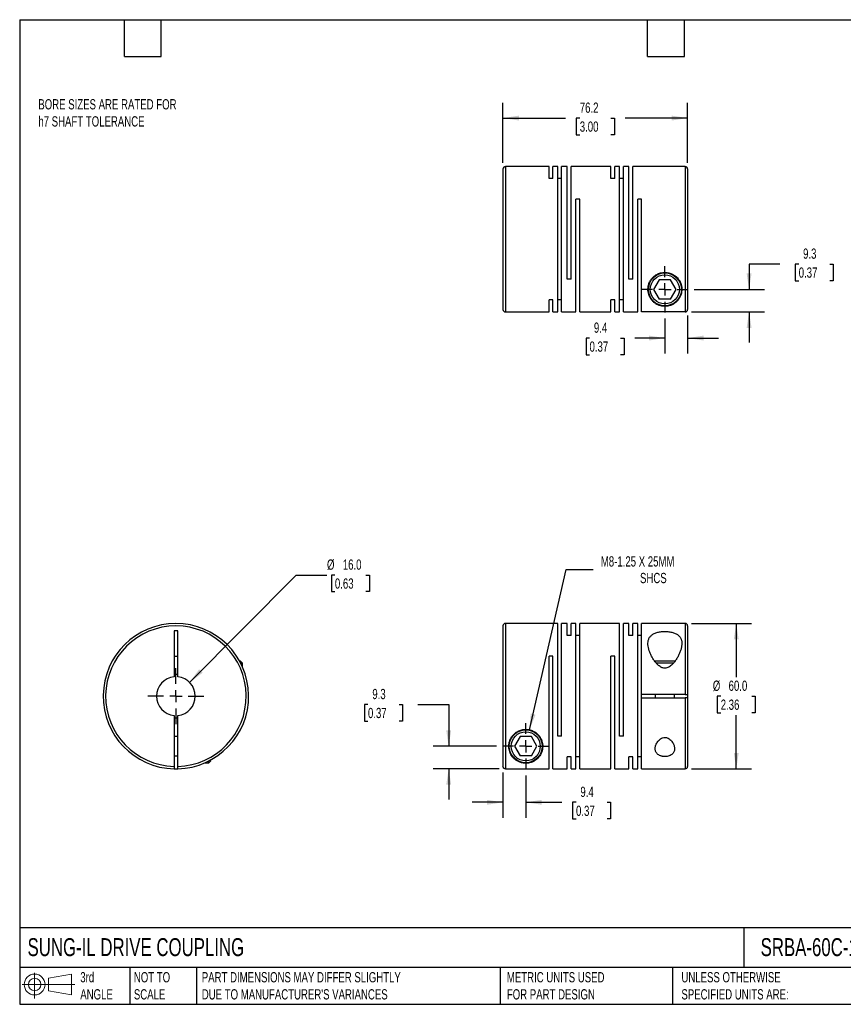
# Model space of a CAD drawing. Header units: millimetres. Extents: x 13 to 546, y 13 to 419.
# Tile 1 of 2: x 13 to 353, y 13 to 419. Entities that reach past the tile are written whole.
import ezdxf

# ---------------------------------------------------------------- set-up
doc = ezdxf.new("R2010")
doc.units = ezdxf.units.MM
doc.header["$LTSCALE"] = 2
doc.linetypes.add('SLD-Center', pattern=[19.05, 15.24, -1.27, 1.27, -1.27])
doc.linetypes.add('SLD-Solid', pattern=[0])
doc.layers.add('CENTER', color=40, linetype='SLD-Center')
doc.layers.add('SLD-DEFPOINTS', color=7, linetype='Continuous')
doc.layers.add('DIMENSIONS', color=140, linetype='SLD-Solid', lineweight=25)
doc.layers.add('TEXT', color=140, linetype='SLD-Solid', lineweight=25)
doc.styles.add('SLDTEXTSTYLE0', font='TXT', dxfattribs={"width": 0.7})
doc.dimstyles.new('SLDDIMSTYLE0', dxfattribs={"dimtxt": 4.316016, "dimasz": 6.604, "dimexe": 0, "dimexo": 0.0625, "dimgap": 1.079004, "dimtad": 0, "dimtih": 1, "dimtoh": 1, "dimdec": 1, "dimrnd": 1e-09, "dimzin": 12, "dimdsep": 46, "dimtxsty": 'SLDTEXTSTYLE0', "dimsah": 1, "dimcen": 0, "dimadec": 0, "dimazin": 3, "dimtfac": 1, "dimtdec": 1, "dimtofl": 0, "dimtmove": 0, "dimatfit": 3, "dimfxl": 0, "dimfrac": 2, "dimtolj": 1, "dimtzin": 12, "dimarcsym": 0})
doc.dimstyles.new('SLDDIMSTYLE1', dxfattribs={"dimtxt": 4.316016, "dimasz": 6.604, "dimexe": 0, "dimexo": 0.0625, "dimgap": 1.079004, "dimtad": 0, "dimtih": 1, "dimtoh": 1, "dimdec": 1, "dimrnd": 1e-09, "dimzin": 4, "dimdsep": 46, "dimtxsty": 'SLDTEXTSTYLE0', "dimsah": 1, "dimcen": 0.09, "dimadec": 0, "dimazin": 1, "dimtfac": 1, "dimtdec": 1, "dimtofl": 0, "dimtmove": 0, "dimatfit": 3, "dimfxl": 0, "dimfrac": 2, "dimtolj": 1, "dimtzin": 12, "dimarcsym": 0})
doc.dimstyles.new('SLDDIMSTYLE2', dxfattribs={"dimtxt": 4.316016, "dimasz": 6.604, "dimexe": 0, "dimexo": 0.0625, "dimgap": 1.079004, "dimtad": 0, "dimtih": 1, "dimtoh": 1, "dimdec": 1, "dimrnd": 1e-09, "dimzin": 12, "dimdsep": 46, "dimtxsty": 'SLDTEXTSTYLE0', "dimsah": 1, "dimcen": 0.09, "dimadec": 0, "dimazin": 3, "dimtfac": 1, "dimtdec": 1, "dimtmove": 0, "dimatfit": 0, "dimfxl": 0, "dimfrac": 2, "dimtolj": 1, "dimtzin": 12, "dimarcsym": 0})
doc.dimstyles.new('SLDDIMSTYLE3', dxfattribs={"dimtxt": 4.316016, "dimasz": 6.604, "dimexe": 0, "dimexo": 0.0625, "dimgap": 1.079004, "dimtad": 0, "dimtih": 1, "dimtoh": 1, "dimdec": 1, "dimrnd": 1e-09, "dimzin": 4, "dimdsep": 46, "dimtxsty": 'SLDTEXTSTYLE0', "dimsah": 1, "dimcen": 0, "dimadec": 0, "dimazin": 1, "dimtfac": 1, "dimtdec": 1, "dimtofl": 0, "dimtmove": 0, "dimatfit": 3, "dimfxl": 0, "dimfrac": 2, "dimtolj": 1, "dimtzin": 12, "dimarcsym": 0})
doc.dimstyles.new('SLDDIMSTYLE4', dxfattribs={"dimtxt": 4.316016, "dimasz": 6.604, "dimexe": 0, "dimexo": 0.0625, "dimgap": 1.079004, "dimtad": 0, "dimtih": 1, "dimtoh": 1, "dimdec": 1, "dimrnd": 1e-09, "dimzin": 12, "dimdsep": 46, "dimtxsty": 'SLDTEXTSTYLE0', "dimsah": 1, "dimcen": 0.09, "dimadec": 0, "dimazin": 3, "dimtfac": 1, "dimtdec": 1, "dimtofl": 0, "dimtmove": 0, "dimatfit": 3, "dimfxl": 0, "dimfrac": 2, "dimtolj": 1, "dimtzin": 12, "dimarcsym": 0})

# ---------------------------------------------------------------- blocks, each defined once
blk = doc.blocks.new('Block11')
at = {"color": 7, "linetype": 'SLD-Solid', "lineweight": 18}
for p, q in [((5.18, 10.62), (5.18, 0)), ((10.96, 8.33), (20.35, 10.06)), ((10.96, 3.19), (10.96, 8.33)), ((20.35, 10.06), (20.35, 1.46)), ((0, 5.76), (21.75, 5.76)), ((10.96, 3.19), (20.35, 1.46))]:
    blk.add_line(p, q, dxfattribs=at)
for radius in [4.3, 2.57]:
    blk.add_circle((5.18, 5.76), radius, dxfattribs=at)
blk = doc.blocks.new('Block12')
at = {"layer": 'SLD-DEFPOINTS'}
blk.add_blockref('Block11', (0, 0), dxfattribs=at)
blk = doc.blocks.new('_D')
at = {"layer": 'DIMENSIONS'}
for p, q in [((223.07, 126.01), (238.19, 192.17)), ((238.19, 192.17), (249.3, 192.17))]:
    blk.add_line(p, q, dxfattribs=at)
blk.add_solid([(223.07, 126.01), (225.53, 132.23), (223.55, 132.68)], dxfattribs=at)
at = {"layer": 'DIMENSIONS', "attachment_point": 1, "style": 'SLDTEXTSTYLE0'}
for s, insert, char_height in [('M8-1.25 X 25MM', (252.48, 197.63), 4.2333), ('SHCS', (268.66, 190.77), 4.233)]:
    blk.add_mtext(s, dxfattribs=dict(at, insert=insert, char_height=char_height))
blk = doc.blocks.new('_D_1')
at = {"layer": 'DIMENSIONS'}
for p, q in [((289.85, 169.89), (314.72, 169.89)), ((308.37, 169.89), (308.37, 147.72)), ((301.95, 139.89), (300.5, 139.89)), ((300.5, 139.89), (300.5, 133.03)), ((314.78, 139.89), (316.23, 139.89)), ((316.23, 139.89), (316.23, 133.03)), ((300.5, 133.03), (301.95, 133.03)), ((308.37, 109.89), (308.37, 132.06)), ((316.23, 133.03), (314.78, 133.03)), ((289.85, 109.89), (314.72, 109.89))]:
    blk.add_line(p, q, dxfattribs=at)
for points in [[(308.37, 169.89), (307.35, 163.29), (309.38, 163.29)], [(308.37, 109.89), (309.38, 116.49), (307.35, 116.49)]]:
    blk.add_solid(points, dxfattribs=at)
at = {"layer": 'DIMENSIONS', "char_height": 4.233, "attachment_point": 1, "style": 'SLDTEXTSTYLE0'}
for s, insert in [('%%c', (298.7, 146.31)), ('60.0', (305.21, 146.31)), ('2.36', (301.95, 138.49))]:
    blk.add_mtext(s, dxfattribs=dict(at, insert=insert))
blk = doc.blocks.new('_D_2')
at = {"layer": 'DIMENSIONS'}
for p, q in [((212.11, 108.36), (212.11, 89.73)), ((221.51, 107.11), (221.51, 89.73)), ((212.11, 96.08), (199.41, 96.08)), ((221.51, 96.08), (236.4, 96.08)), ((242.25, 96.08), (240.8, 96.08)), ((240.8, 96.08), (240.8, 89.22)), ((255.08, 96.08), (256.53, 96.08)), ((256.53, 96.08), (256.53, 89.22)), ((240.8, 89.22), (242.25, 89.22)), ((256.53, 89.22), (255.08, 89.22))]:
    blk.add_line(p, q, dxfattribs=at)
for points in [[(212.11, 96.08), (205.51, 97.1), (205.51, 95.06)], [(221.51, 96.08), (228.11, 95.06), (228.11, 97.1)]]:
    blk.add_solid(points, dxfattribs=at)
at = {"layer": 'DIMENSIONS', "char_height": 4.233, "attachment_point": 1, "style": 'SLDTEXTSTYLE0'}
for s, insert in [('9.4', (244.05, 102.5)), ('0.37', (242.25, 94.68))]:
    blk.add_mtext(s, dxfattribs=dict(at, insert=insert))
blk = doc.blocks.new('_D_3')
at = {"layer": 'DIMENSIONS'}
for p, q in [((156.4, 136.47), (154.95, 136.47)), ((154.95, 136.47), (154.95, 129.61)), ((169.23, 136.47), (170.68, 136.47)), ((170.68, 136.47), (170.68, 129.61)), ((177.01, 136.47), (189.71, 136.47)), ((189.71, 136.47), (189.71, 119.19)), ((154.95, 129.61), (156.4, 129.61)), ((170.68, 129.61), (169.23, 129.61)), ((209.43, 119.19), (183.36, 119.19)), ((210.57, 109.9), (183.36, 109.9)), ((189.71, 109.9), (189.71, 97.2))]:
    blk.add_line(p, q, dxfattribs=at)
for points in [[(189.71, 119.19), (190.73, 125.79), (188.7, 125.79)], [(189.71, 109.9), (188.7, 103.3), (190.73, 103.3)]]:
    blk.add_solid(points, dxfattribs=at)
at = {"layer": 'DIMENSIONS', "char_height": 4.233, "attachment_point": 1, "style": 'SLDTEXTSTYLE0'}
for s, insert in [('9.3', (158.2, 142.89)), ('0.37', (156.4, 135.06))]:
    blk.add_mtext(s, dxfattribs=dict(at, insert=insert))
blk = doc.blocks.new('SW_CENTERMARKSYMBOL_0')
at = {"layer": 'CENTER', "color": 0}
for p, q in [((0, 5.08), (0, 9.54)), ((-5.08, 0), (-9.54, 0)), ((0, 0), (-2.54, 0)), ((0, 0), (0, 2.54)), ((0, 0), (0, -2.54)), ((0, 0), (2.54, 0)), ((5.08, 0), (9.54, 0)), ((0, -5.08), (0, -9.54))]:
    blk.add_line(p, q, dxfattribs=at)
blk = doc.blocks.new('_D_5')
at = {"layer": 'DIMENSIONS'}
for p, q in [((288.31, 296.96), (288.31, 281.34)), ((278.91, 295.71), (278.91, 281.34)), ((247.83, 287.69), (246.38, 287.69)), ((246.38, 287.69), (246.38, 280.83)), ((260.66, 287.69), (262.11, 287.69)), ((262.11, 287.69), (262.11, 280.83)), ((278.91, 287.69), (266.51, 287.69)), ((288.31, 287.69), (301.01, 287.69)), ((246.38, 280.83), (247.83, 280.83)), ((262.11, 280.83), (260.66, 280.83))]:
    blk.add_line(p, q, dxfattribs=at)
for points in [[(278.91, 287.69), (272.31, 288.71), (272.31, 286.67)], [(288.31, 287.69), (294.91, 286.67), (294.91, 288.71)]]:
    blk.add_solid(points, dxfattribs=at)
at = {"layer": 'DIMENSIONS', "char_height": 4.233, "attachment_point": 1, "style": 'SLDTEXTSTYLE0'}
for s, insert in [('9.4', (249.63, 294.11)), ('0.37', (247.83, 286.29))]:
    blk.add_mtext(s, dxfattribs=dict(at, insert=insert))
blk = doc.blocks.new('_D_6')
at = {"layer": 'DIMENSIONS'}
for p, q in [((326.36, 318.24), (313.66, 318.24)), ((313.66, 318.24), (313.66, 307.79)), ((334.14, 318.24), (332.7, 318.24)), ((332.7, 318.24), (332.7, 311.38)), ((346.97, 318.24), (348.42, 318.24)), ((348.42, 318.24), (348.42, 311.38)), ((332.7, 311.38), (334.14, 311.38)), ((348.42, 311.38), (346.97, 311.38)), ((290.99, 307.79), (320.01, 307.79)), ((289.85, 298.5), (320.01, 298.5)), ((313.66, 298.5), (313.66, 285.8))]:
    blk.add_line(p, q, dxfattribs=at)
for points in [[(313.66, 307.79), (314.68, 314.4), (312.65, 314.4)], [(313.66, 298.5), (312.65, 291.9), (314.68, 291.9)]]:
    blk.add_solid(points, dxfattribs=at)
at = {"layer": 'DIMENSIONS', "char_height": 4.233, "attachment_point": 1, "style": 'SLDTEXTSTYLE0'}
for s, insert in [('9.3', (335.94, 324.66)), ('0.37', (334.14, 316.83))]:
    blk.add_mtext(s, dxfattribs=dict(at, insert=insert))
blk = doc.blocks.new('_D_7')
at = {"layer": 'DIMENSIONS'}
for p, q in [((212.11, 360.03), (212.11, 384.84)), ((288.31, 360.03), (288.31, 384.84)), ((212.11, 378.49), (237.95, 378.49)), ((243.8, 378.49), (242.35, 378.49)), ((242.35, 378.49), (242.35, 371.63)), ((256.62, 378.49), (258.07, 378.49)), ((258.07, 378.49), (258.07, 371.63)), ((288.31, 378.49), (262.47, 378.49)), ((242.35, 371.63), (243.8, 371.63)), ((258.07, 371.63), (256.62, 371.63))]:
    blk.add_line(p, q, dxfattribs=at)
for points in [[(212.11, 378.49), (218.71, 377.48), (218.71, 379.51)], [(288.31, 378.49), (281.71, 379.51), (281.71, 377.48)]]:
    blk.add_solid(points, dxfattribs=at)
at = {"layer": 'DIMENSIONS', "char_height": 4.233, "attachment_point": 1, "style": 'SLDTEXTSTYLE0'}
for s, insert in [('76.2', (243.8, 384.91)), ('3.00', (243.8, 377.09))]:
    blk.add_mtext(s, dxfattribs=dict(at, insert=insert))
blk = doc.blocks.new('SW_CENTERMARKSYMBOL_2')
at = {"layer": 'CENTER', "color": 0}
for p, q in [((0, 5.08), (0, 9.54)), ((-5.08, 0), (-9.54, 0)), ((0, 0), (-2.54, 0)), ((0, 0), (0, 2.54)), ((0, 0), (0, -2.54)), ((0, 0), (2.54, 0)), ((5.08, 0), (9.54, 0)), ((0, -5.08), (0, -9.54))]:
    blk.add_line(p, q, dxfattribs=at)
blk = doc.blocks.new('_D_8')
at = {"layer": 'DIMENSIONS'}
for p, q in [((82.8, 145.57), (126.8, 189.89)), ((126.8, 189.89), (139.5, 189.89)), ((142.76, 189.89), (141.31, 189.89)), ((141.31, 189.89), (141.31, 183.03)), ((155.59, 189.89), (157.04, 189.89)), ((157.04, 189.89), (157.04, 183.03)), ((141.31, 183.03), (142.76, 183.03)), ((157.04, 183.03), (155.59, 183.03))]:
    blk.add_line(p, q, dxfattribs=at)
blk.add_solid([(82.8, 145.57), (88.17, 149.54), (86.73, 150.97)], dxfattribs=at)
at = {"layer": 'DIMENSIONS', "char_height": 4.233, "attachment_point": 1, "style": 'SLDTEXTSTYLE0'}
for s, insert in [('%%c', (139.5, 196.31)), ('16.0', (146.02, 196.31)), ('0.63', (142.76, 188.49))]:
    blk.add_mtext(s, dxfattribs=dict(at, insert=insert))
blk = doc.blocks.new('SW_CENTERMARKSYMBOL_3')
at = {"layer": 'CENTER', "color": 0}
for p, q in [((0, 5.08), (0, 11.54)), ((-5.08, 0), (-11.54, 0)), ((0, 0), (-2.54, 0)), ((0, 0), (0, 2.54)), ((0, 0), (0, -2.54)), ((0, 0), (2.54, 0)), ((5.08, 0), (11.54, 0)), ((0, -5.08), (0, -11.54))]:
    blk.add_line(p, q, dxfattribs=at)

msp = doc.modelspace()

# ---------------------------------------------------------------- linework, layer by layer
for p, q in [((231.11, 358.49), (213.11, 358.49)), ((213.11, 358.49), (213.11, 298.49)), ((231.11, 353.55), (231.11, 358.49)), ((234.71, 358.49), (232.71, 358.49)), ((232.71, 353.55), (232.71, 358.49)), ((234.71, 298.49), (234.71, 358.49)), ((238.61, 358.49), (236.31, 358.49)), ((236.31, 298.49), (236.31, 358.49)), ((238.61, 311.99), (238.61, 358.49)), ((256.61, 358.49), (240.21, 358.49)), ((240.21, 311.99), (240.21, 358.49)), ((256.61, 353.55), (256.61, 358.49)), ((260.21, 358.49), (258.21, 358.49)), ((258.21, 353.55), (258.21, 358.49)), ((260.21, 298.49), (260.21, 358.49)), ((264.11, 358.49), (261.81, 358.49)), ((261.81, 298.49), (261.81, 358.49)), ((264.11, 311.99), (264.11, 358.49)), ((287.31, 358.49), (265.71, 358.49)), ((265.71, 311.99), (265.71, 358.49)), ((287.31, 358.49), (287.31, 298.5)), ((212.11, 357.49), (212.11, 299.49)), ((288.31, 357.49), (288.31, 299.5)), ((232.71, 353.55), (231.11, 353.55)), ((236.31, 353.55), (234.71, 353.55)), ((258.21, 353.55), (256.61, 353.55)), ((261.81, 353.55), (260.21, 353.55)), ((243.81, 344.99), (242.21, 344.99)), ((242.21, 298.49), (242.21, 344.99)), ((243.81, 298.49), (243.81, 344.99)), ((269.31, 344.99), (267.71, 344.99)), ((267.71, 298.49), (267.71, 344.99)), ((269.31, 298.5), (269.31, 344.99)), ((240.21, 311.99), (238.61, 311.99)), ((265.71, 311.99), (264.11, 311.99)), ((276.6, 311.79), (274.29, 307.79)), ((281.22, 311.79), (276.6, 311.79)), ((283.53, 307.79), (281.22, 311.79)), ((274.29, 307.79), (276.6, 303.79)), ((281.22, 303.79), (283.53, 307.79)), ((232.71, 303.44), (231.11, 303.44)), ((231.11, 298.49), (231.11, 303.44)), ((232.71, 298.49), (232.71, 303.44)), ((236.31, 303.44), (234.71, 303.44)), ((258.21, 303.44), (256.61, 303.44)), ((256.61, 298.49), (256.61, 303.44)), ((258.21, 298.49), (258.21, 303.44)), ((261.81, 303.44), (260.21, 303.44)), ((281.22, 303.79), (276.6, 303.79)), ((213.11, 298.49), (231.11, 298.49)), ((232.71, 298.49), (234.71, 298.49)), ((236.31, 298.49), (242.21, 298.49)), ((243.81, 298.49), (256.61, 298.49)), ((258.21, 298.49), (260.21, 298.49)), ((261.81, 298.49), (267.71, 298.49)), ((287.31, 298.5), (269.31, 298.5)), ((77.91, 166.89), (76.41, 166.89)), ((76.41, 166.89), (76.41, 147.86)), ((77.91, 147.86), (77.91, 166.89)), ((212.11, 168.89), (212.11, 110.9)), ((234.71, 169.89), (213.11, 169.89)), ((213.11, 169.89), (213.11, 109.9)), ((234.71, 123.39), (234.71, 169.89)), ((238.61, 169.89), (236.31, 169.89)), ((236.31, 123.39), (236.31, 169.89)), ((238.61, 164.95), (238.61, 169.89)), ((242.21, 169.89), (240.21, 169.89)), ((240.21, 164.95), (240.21, 169.89)), ((242.21, 109.89), (242.21, 169.89)), ((260.21, 169.89), (243.81, 169.89)), ((243.81, 109.89), (243.81, 169.89)), ((260.21, 123.39), (260.21, 169.89)), ((264.11, 169.89), (261.81, 169.89)), ((261.81, 123.39), (261.81, 169.89)), ((264.11, 164.95), (264.11, 169.89)), ((267.71, 169.89), (265.71, 169.89)), ((265.71, 164.95), (265.71, 169.89)), ((267.71, 109.89), (267.71, 169.89)), ((287.31, 169.89), (269.31, 169.89)), ((269.31, 140.64), (269.31, 169.89)), ((287.31, 169.89), (287.31, 140.64)), ((288.31, 168.89), (288.31, 140.64)), ((240.21, 164.95), (238.61, 164.95)), ((243.81, 164.95), (242.21, 164.95)), ((265.71, 164.95), (264.11, 164.95)), ((269.31, 164.95), (267.71, 164.95)), ((76.41, 156.39), (77.91, 156.39)), ((232.71, 156.39), (231.11, 156.39)), ((231.11, 109.9), (231.11, 156.39)), ((232.71, 109.89), (232.71, 156.39)), ((258.21, 156.39), (256.61, 156.39)), ((256.61, 109.89), (256.61, 156.39)), ((258.21, 109.89), (258.21, 156.39)), ((103.86, 154.29), (103.48, 154.29)), ((104.66, 153.49), (103.86, 154.29)), ((104.66, 153.49), (103.9, 153.49)), ((104.66, 151.88), (104.66, 153.49)), ((278.91, 154.29), (274.73, 154.29)), ((278.91, 153.49), (275.37, 153.49)), ((283.1, 154.29), (278.91, 154.29)), ((282.46, 153.49), (278.91, 153.49)), ((287.31, 140.64), (269.31, 140.64)), ((269.31, 139.14), (269.31, 140.64)), ((269.31, 109.89), (269.31, 139.14)), ((269.31, 139.14), (287.31, 139.14)), ((274.91, 140.64), (274.91, 139.14)), ((282.91, 139.14), (282.91, 140.64)), ((287.31, 139.14), (287.31, 109.89)), ((288.31, 140.64), (288.31, 139.14)), ((288.31, 139.14), (288.31, 110.89)), ((76.41, 131.93), (76.41, 110.9)), ((77.91, 110.9), (77.91, 131.93)), ((77.91, 123.19), (76.41, 123.19)), ((219.2, 123.19), (216.89, 119.19)), ((223.82, 123.19), (219.2, 123.19)), ((226.13, 119.19), (223.82, 123.19)), ((236.31, 123.39), (234.71, 123.39)), ((261.81, 123.39), (260.21, 123.39)), ((216.89, 119.19), (219.2, 115.19)), ((223.82, 115.19), (226.13, 119.19)), ((76.41, 115.19), (77.91, 115.19)), ((223.82, 115.19), (219.2, 115.19)), ((240.21, 114.84), (238.61, 114.84)), ((238.61, 109.89), (238.61, 114.84)), ((240.21, 109.89), (240.21, 114.84)), ((243.81, 114.84), (242.21, 114.84)), ((265.71, 114.84), (264.11, 114.84)), ((264.11, 109.89), (264.11, 114.84)), ((265.71, 109.89), (265.71, 114.84)), ((269.31, 114.84), (267.71, 114.84)), ((89.15, 112.39), (90.76, 112.39)), ((90.76, 112.39), (91.56, 113.19)), ((90.76, 112.39), (90.76, 113.15)), ((91.56, 113.19), (91.56, 113.57)), ((213.11, 109.9), (231.11, 109.9)), ((232.71, 109.89), (238.61, 109.89)), ((240.21, 109.89), (242.21, 109.89)), ((243.81, 109.89), (256.61, 109.89)), ((258.21, 109.89), (264.11, 109.89)), ((265.71, 109.89), (267.71, 109.89)), ((269.31, 109.89), (287.31, 109.89))]:
    msp.add_line(p, q)
at = {"flags": 128}
msp.add_lwpolyline([(76.41, 109.9), (77.16, 109.89), (77.91, 109.9)], dxfattribs=at)
for centre, radius in [((278.91, 307.79), 6.8), ((278.91, 307.79), 6), ((221.51, 119.19), 6.8), ((221.51, 119.19), 6)]:
    msp.add_circle(centre, radius)
for centre, radius, start, end in [((213.11, 357.49), 1, 90, 180), ((287.31, 357.49), 1, 0, 90), ((213.11, 299.49), 1, 180, 270), ((77.16, 139.89), 30, 271.4325, 268.5675), ((77.16, 139.89), 29, 271.482, 268.518), ((213.11, 168.89), 1, 90, 180), ((287.31, 168.89), 1, 0, 90), ((77.16, 139.89), 8, 95.3794, 264.6206), ((77.16, 139.89), 9, 85.2198, 94.7802), ((77.16, 139.89), 8, 275.3794, 84.6206), ((77.16, 139.89), 9, 265.2198, 274.7802), ((287.31, 110.89), 1, 270, 0)]:
    msp.add_arc(centre, radius, start, end)
for points, knots in [([(278.91, 300.79), (279.2, 300.79), (279.5, 300.81), (280.05, 300.88), (280.31, 300.93), (281.06, 301.11), (281.5, 301.27), (282.29, 301.64), (282.63, 301.85), (283.27, 302.3), (283.56, 302.54), (284.09, 303.07), (284.33, 303.35), (284.77, 303.95), (284.97, 304.26), (285.31, 304.92), (285.45, 305.27), (285.69, 306), (285.78, 306.38), (285.89, 307.17), (285.92, 307.58), (285.89, 308.42), (285.84, 308.85), (285.7, 309.51), (285.64, 309.73), (285.5, 310.17), (285.41, 310.39), (285.22, 310.82), (285.11, 311.04), (284.87, 311.47), (284.73, 311.68), (284.43, 312.1), (284.27, 312.3), (283.92, 312.68), (283.73, 312.87), (283.12, 313.41), (282.67, 313.72), (281.93, 314.11), (281.67, 314.23), (281.14, 314.43), (280.86, 314.52), (280.31, 314.66), (280.02, 314.71), (279.45, 314.78), (278.87, 314.81), (278.3, 314.77), (277.72, 314.7), (277.43, 314.64), (276.61, 314.43), (276.08, 314.22), (275.09, 313.68), (274.64, 313.37), (274.05, 312.84), (273.86, 312.65), (273.51, 312.26), (273.35, 312.05), (272.91, 311.44), (272.67, 311.01), (272.39, 310.35), (272.31, 310.13), (272.17, 309.69), (272.11, 309.47), (271.97, 308.82), (271.92, 308.39), (271.9, 307.54), (271.93, 307.14), (272.11, 305.96), (272.35, 305.24), (272.86, 304.25), (273.06, 303.93), (273.5, 303.34), (273.74, 303.06), (274.27, 302.54), (274.56, 302.29), (275.2, 301.84), (275.55, 301.63), (276.14, 301.36), (276.35, 301.27), (276.79, 301.12), (277.02, 301.05), (277.39, 300.96), (277.52, 300.93), (277.78, 300.88), (277.92, 300.86), (278.33, 300.81), (278.62, 300.79), (278.91, 300.79)], [0, 0, 0, 0, 0.015625, 0.015625, 0.03125, 0.03125, 0.0625, 0.0625, 0.09375, 0.09375, 0.125, 0.125, 0.15625, 0.15625, 0.1875, 0.1875, 0.21875, 0.21875, 0.25, 0.25, 0.28125, 0.28125, 0.3125, 0.3125, 0.328125, 0.328125, 0.34375, 0.34375, 0.359375, 0.359375, 0.375, 0.375, 0.390625, 0.390625, 0.40625, 0.40625, 0.4375, 0.4375, 0.453125, 0.453125, 0.46875, 0.46875, 0.484375, 0.484375, 0.5, 0.515625, 0.515625, 0.53125, 0.53125, 0.5625, 0.5625, 0.59375, 0.59375, 0.609375, 0.609375, 0.625, 0.625, 0.65625, 0.65625, 0.671875, 0.671875, 0.6875, 0.6875, 0.71875, 0.71875, 0.75, 0.75, 0.8125, 0.8125, 0.84375, 0.84375, 0.875, 0.875, 0.90625, 0.90625, 0.9375, 0.9375, 0.953125, 0.953125, 0.96875, 0.96875, 0.976563, 0.976563, 0.984375, 0.984375, 1, 1, 1, 1]), ([(287.31, 298.5), (287.44, 298.5), (287.57, 298.53), (287.81, 298.63), (287.92, 298.7), (288.2, 298.98), (288.31, 299.24), (288.31, 299.5)], [0, 0, 0, 0, 0.25, 0.25, 0.5, 0.5, 1, 1, 1, 1]), ([(278.91, 151.41), (279.2, 151.41), (279.5, 151.46), (280.05, 151.62), (280.31, 151.74), (281.06, 152.15), (281.5, 152.51), (282.29, 153.29), (282.63, 153.69), (283.27, 154.53), (283.56, 154.96), (284.09, 155.82), (284.33, 156.26), (284.77, 157.15), (284.97, 157.59), (285.31, 158.46), (285.45, 158.89), (285.69, 159.75), (285.78, 160.17), (285.89, 161.01), (285.92, 161.41), (285.89, 162.19), (285.84, 162.57), (285.7, 163.12), (285.64, 163.3), (285.5, 163.65), (285.41, 163.81), (285.22, 164.14), (285.11, 164.29), (284.87, 164.6), (284.73, 164.74), (284.43, 165.02), (284.27, 165.15), (283.92, 165.39), (283.73, 165.51), (283.12, 165.83), (282.67, 166), (281.93, 166.22), (281.67, 166.29), (281.14, 166.39), (280.86, 166.44), (280.31, 166.51), (280.02, 166.54), (279.45, 166.57), (278.87, 166.59), (278.3, 166.57), (277.72, 166.53), (277.43, 166.5), (276.61, 166.39), (276.08, 166.28), (275.09, 165.98), (274.64, 165.8), (274.05, 165.48), (273.86, 165.37), (273.51, 165.12), (273.35, 164.99), (272.91, 164.58), (272.67, 164.28), (272.39, 163.78), (272.31, 163.62), (272.17, 163.27), (272.11, 163.09), (271.97, 162.55), (271.92, 162.17), (271.9, 161.37), (271.93, 160.97), (272.11, 159.73), (272.35, 158.88), (272.86, 157.57), (273.06, 157.13), (273.5, 156.25), (273.74, 155.81), (274.27, 154.95), (274.56, 154.52), (275.2, 153.67), (275.55, 153.26), (276.14, 152.69), (276.35, 152.51), (276.79, 152.17), (277.02, 152.01), (277.39, 151.8), (277.52, 151.74), (277.78, 151.63), (277.92, 151.58), (278.33, 151.45), (278.62, 151.41), (278.91, 151.41)], [0, 0, 0, 0, 0.015625, 0.015625, 0.03125, 0.03125, 0.0625, 0.0625, 0.09375, 0.09375, 0.125, 0.125, 0.15625, 0.15625, 0.1875, 0.1875, 0.21875, 0.21875, 0.25, 0.25, 0.28125, 0.28125, 0.3125, 0.3125, 0.328125, 0.328125, 0.34375, 0.34375, 0.359375, 0.359375, 0.375, 0.375, 0.390625, 0.390625, 0.40625, 0.40625, 0.4375, 0.4375, 0.453125, 0.453125, 0.46875, 0.46875, 0.484375, 0.484375, 0.5, 0.515625, 0.515625, 0.53125, 0.53125, 0.5625, 0.5625, 0.59375, 0.59375, 0.609375, 0.609375, 0.625, 0.625, 0.65625, 0.65625, 0.671875, 0.671875, 0.6875, 0.6875, 0.71875, 0.71875, 0.75, 0.75, 0.8125, 0.8125, 0.84375, 0.84375, 0.875, 0.875, 0.90625, 0.90625, 0.9375, 0.9375, 0.953125, 0.953125, 0.96875, 0.96875, 0.976563, 0.976563, 0.984375, 0.984375, 1, 1, 1, 1]), ([(287.31, 140.64), (287.44, 140.64), (287.57, 140.64), (287.81, 140.64), (287.92, 140.64), (288.2, 140.64), (288.31, 140.64), (288.31, 140.64)], [0, 0, 0, 0, 0.25, 0.25, 0.5, 0.5, 1, 1, 1, 1]), ([(288.31, 139.14), (288.31, 139.14), (288.28, 139.14), (288.18, 139.14), (288.11, 139.14), (287.83, 139.14), (287.57, 139.14), (287.31, 139.14)], [0, 0, 0, 0, 0.25, 0.25, 0.5, 0.5, 1, 1, 1, 1]), ([(214.51, 119.19), (214.51, 118.98), (214.52, 118.77), (214.56, 118.37), (214.58, 118.17), (214.69, 117.58), (214.79, 117.2), (215.17, 116.12), (215.53, 115.47), (216.21, 114.6), (216.47, 114.32), (217.02, 113.8), (217.33, 113.56), (217.99, 113.13), (218.35, 112.93), (218.97, 112.66), (219.19, 112.58), (219.65, 112.44), (219.89, 112.37), (220.42, 112.27), (220.69, 112.23), (221.27, 112.19), (221.56, 112.18), (221.99, 112.21), (222.13, 112.22), (222.41, 112.25), (222.55, 112.27), (222.95, 112.34), (223.2, 112.39), (223.68, 112.53), (223.9, 112.61), (224.32, 112.78), (224.52, 112.87), (225.08, 113.16), (225.42, 113.37), (226.03, 113.83), (226.31, 114.08), (226.82, 114.62), (227.06, 114.91), (227.69, 115.82), (228.01, 116.49), (228.28, 117.41), (228.33, 117.6), (228.41, 117.98), (228.44, 118.18), (228.51, 118.78), (228.52, 119.19), (228.47, 120.04), (228.41, 120.47), (228.18, 121.35), (228.03, 121.79), (227.61, 122.66), (227.35, 123.09), (226.87, 123.69), (226.7, 123.89), (226.34, 124.27), (226.14, 124.45), (225.51, 124.96), (225.04, 125.26), (224.02, 125.75), (223.48, 125.93), (222.64, 126.1), (222.35, 126.15), (221.77, 126.19), (221.49, 126.2), (220.91, 126.17), (220.63, 126.14), (220.05, 126.04), (219.78, 125.98), (219.23, 125.82), (218.97, 125.72), (218.45, 125.49), (218.2, 125.37), (217.48, 124.94), (217.05, 124.62), (216.48, 124.07), (216.3, 123.87), (215.97, 123.48), (215.82, 123.27), (215.4, 122.65), (215.18, 122.21), (214.83, 121.33), (214.71, 120.9), (214.55, 120.04), (214.51, 119.61), (214.51, 119.19)], [0, 0, 0, 0, 0.015625, 0.015625, 0.03125, 0.03125, 0.0625, 0.0625, 0.125, 0.125, 0.15625, 0.15625, 0.1875, 0.1875, 0.21875, 0.21875, 0.234375, 0.234375, 0.25, 0.25, 0.265625, 0.265625, 0.28125, 0.28125, 0.289063, 0.289063, 0.296875, 0.296875, 0.3125, 0.3125, 0.328125, 0.328125, 0.34375, 0.34375, 0.375, 0.375, 0.40625, 0.40625, 0.4375, 0.4375, 0.5, 0.5, 0.515625, 0.515625, 0.53125, 0.53125, 0.5625, 0.5625, 0.59375, 0.59375, 0.625, 0.625, 0.65625, 0.65625, 0.671875, 0.671875, 0.6875, 0.6875, 0.71875, 0.71875, 0.75, 0.75, 0.765625, 0.765625, 0.78125, 0.78125, 0.796875, 0.796875, 0.8125, 0.8125, 0.828125, 0.828125, 0.84375, 0.84375, 0.875, 0.875, 0.890625, 0.890625, 0.90625, 0.90625, 0.9375, 0.9375, 0.96875, 0.96875, 1, 1, 1, 1]), ([(278.91, 122.86), (278.59, 122.86), (278.27, 122.81), (277.68, 122.6), (277.41, 122.46), (276.92, 122.13), (276.7, 121.94), (276.3, 121.55), (276.12, 121.34), (275.81, 120.91), (275.67, 120.69), (275.42, 120.24), (275.32, 120.02), (275.06, 119.34), (274.95, 118.88), (274.9, 118.22), (274.91, 118.01), (274.95, 117.58), (275, 117.37), (275.14, 116.96), (275.23, 116.77), (275.46, 116.4), (275.6, 116.22), (275.94, 115.89), (276.14, 115.74), (276.59, 115.47), (276.83, 115.36), (277.24, 115.21), (277.39, 115.17), (277.68, 115.1), (277.83, 115.07), (278.13, 115.02), (278.29, 115), (278.61, 114.97), (278.92, 114.96), (279.24, 114.98), (279.55, 115), (279.71, 115.02), (280.17, 115.1), (280.46, 115.17), (281, 115.36), (281.25, 115.48), (281.69, 115.75), (281.89, 115.9), (282.22, 116.23), (282.36, 116.4), (282.6, 116.78), (282.69, 116.97), (282.82, 117.38), (282.87, 117.58), (282.91, 118.01), (282.92, 118.23), (282.87, 118.89), (282.76, 119.34), (282.41, 120.25), (282.17, 120.7), (281.69, 121.34), (281.52, 121.55), (281.12, 121.95), (280.9, 122.13), (280.41, 122.46), (280.14, 122.6), (279.69, 122.76), (279.54, 122.8), (279.23, 122.85), (279.07, 122.86), (278.91, 122.86)], [0, 0, 0, 0, 0.03125, 0.03125, 0.0625, 0.0625, 0.09375, 0.09375, 0.125, 0.125, 0.15625, 0.15625, 0.1875, 0.1875, 0.25, 0.25, 0.28125, 0.28125, 0.3125, 0.3125, 0.34375, 0.34375, 0.375, 0.375, 0.40625, 0.40625, 0.4375, 0.4375, 0.453125, 0.453125, 0.46875, 0.46875, 0.484375, 0.484375, 0.5, 0.515625, 0.515625, 0.53125, 0.53125, 0.5625, 0.5625, 0.59375, 0.59375, 0.625, 0.625, 0.65625, 0.65625, 0.6875, 0.6875, 0.71875, 0.71875, 0.75, 0.75, 0.8125, 0.8125, 0.875, 0.875, 0.90625, 0.90625, 0.9375, 0.9375, 0.96875, 0.96875, 0.984375, 0.984375, 1, 1, 1, 1]), ([(76.41, 110.9), (76.41, 110.77), (76.41, 110.64), (76.41, 110.4), (76.41, 110.29), (76.41, 110.01), (76.41, 109.9), (76.41, 109.9)], [0, 0, 0, 0, 0.25, 0.25, 0.5, 0.5, 1, 1, 1, 1]), ([(77.91, 109.9), (77.91, 109.9), (77.91, 109.93), (77.91, 110.03), (77.91, 110.1), (77.91, 110.38), (77.91, 110.64), (77.91, 110.9)], [0, 0, 0, 0, 0.25, 0.25, 0.5, 0.5, 1, 1, 1, 1]), ([(213.11, 109.9), (212.98, 109.9), (212.85, 109.93), (212.61, 110.03), (212.49, 110.1), (212.22, 110.38), (212.11, 110.64), (212.11, 110.9)], [0, 0, 0, 0, 0.25, 0.25, 0.5, 0.5, 1, 1, 1, 1])]:
    msp.add_open_spline(points, degree=3, knots=knots)
at = {"layer": 'TEXT'}
for p, q in [((12.7, 419.1), (546.1, 419.1)), ((12.7, 419.1), (12.7, 12.7)), ((55.88, 403.86), (55.88, 419.1)), ((71.12, 403.86), (71.12, 419.1)), ((271.78, 403.86), (271.78, 419.1)), ((287.02, 403.86), (287.02, 419.1)), ((55.88, 403.86), (71.12, 403.86)), ((271.78, 403.86), (287.02, 403.86)), ((546.1, 44.25), (12.7, 44.25)), ((311.52, 44.25), (311.52, 27.94)), ((546.1, 27.94), (12.7, 27.94)), ((58.09, 27.94), (58.09, 12.7)), ((85.67, 27.94), (85.67, 12.7)), ((210.97, 27.94), (210.97, 12.7)), ((282, 27.94), (282, 12.7)), ((12.7, 12.7), (546.1, 12.7))]:
    msp.add_line(p, q, dxfattribs=at)

# ---------------------------------------------------------------- block references
at = {"layer": 'CENTER'}
for name, p in [('SW_CENTERMARKSYMBOL_2', (278.91, 307.79)), ('SW_CENTERMARKSYMBOL_3', (77.16, 139.89)), ('SW_CENTERMARKSYMBOL_0', (221.51, 119.19))]:
    msp.add_blockref(name, p, dxfattribs=at)
at = {"layer": 'SLD-DEFPOINTS'}
msp.add_blockref('Block12', (13.68, 15.11), dxfattribs=at)

# ---------------------------------------------------------------- texts
at = {"layer": 'TEXT', "attachment_point": 1, "style": 'SLDTEXTSTYLE0'}
for s, insert, char_height in [('BORE SIZES ARE RATED FOR ^Jh7 SHAFT TOLERANCE', (20.39, 386.3), 4.2333), ('SUNG-IL DRIVE COUPLING', (15.93, 40), 7.4083), ('SRBA-60C-16-18', (318.42, 40), 7.4083), ('3rd^JANGLE', (37.7, 25.99), 4.233), ('NOT TO^JSCALE', (59.81, 25.99), 4.2333), ("PART DIMENSIONS MAY DIFFER SLIGHTLY ^JDUE TO MANUFACTURER'S VARIANCES", (87.83, 25.99), 4.2333), ('METRIC UNITS USED ^JFOR PART DESIGN', (213.71, 25.99), 4.2333), ('UNLESS OTHERWISE ^JSPECIFIED UNITS ARE:', (285.74, 25.99), 4.2333)]:
    msp.add_mtext(s, dxfattribs=dict(at, insert=insert, char_height=char_height))

# ---------------------------------------------------------------- dimensions: what is measured, and where the dimension line sits
at = {"layer": 'DIMENSIONS'}
for base, p1, p2, dimstyle, picture, middle in [((212.11, 378.49), (288.31, 357.49), (212.11, 357.49), 'SLDDIMSTYLE4', '_D_7', (250.21, 378.49)), ((288.31, 287.69), (278.91, 298.25), (288.31, 299.5), 'SLDDIMSTYLE2', '_D_5', (254.25, 287.69)), ((221.51, 96.08), (212.11, 110.9), (221.51, 109.65), 'SLDDIMSTYLE2', '_D_2', (248.67, 96.08))]:
    dim = msp.add_linear_dim(base=base, p1=p1, p2=p2, dimstyle=dimstyle, dxfattribs=at)
    dim.commit()
    dim.dimension.update_dxf_attribs({"geometry": picture, "text_midpoint": middle, "dimtype": 160})
for base, p1, p2, picture, middle in [((313.66, 307.79), (287.31, 298.5), (288.45, 307.79), '_D_6', (313.66, 318.24)), ((189.71, 119.19), (213.11, 109.9), (211.97, 119.19), '_D_3', (189.71, 136.47))]:
    dim = msp.add_linear_dim(base=base, p1=p1, p2=p2, angle=90, dimstyle='SLDDIMSTYLE2', dxfattribs=at)
    dim.commit()
    dim.dimension.update_dxf_attribs({"geometry": picture, "text_midpoint": middle, "dimtype": 160})
dim = msp.add_diameter_dim_2p(p1=(71.53, 134.21), p2=(82.8, 145.57), dimstyle='SLDDIMSTYLE3', dxfattribs=at)
dim.commit()
dim.dimension.update_dxf_attribs({"geometry": '_D_8', "text_midpoint": (149.17, 189.89), "dimtype": 163})
dim = msp.add_diameter_dim_2p(p1=(219.95, 112.37), p2=(223.07, 126.01), text='M8-1.25 X 25MM\\PSHCS', dimstyle='SLDDIMSTYLE0', override={"dimpost": '<>'}, dxfattribs=at)
dim.commit()
dim.dimension.update_dxf_attribs({"geometry": '_D', "text_midpoint": (276.61, 192.17), "dimtype": 163})
dim = msp.add_linear_dim(base=(308.37, 109.89), p1=(287.31, 169.89), p2=(287.31, 109.89), angle=90, text='%%c<>', dimstyle='SLDDIMSTYLE1', dxfattribs=at)
dim.commit()
dim.dimension.update_dxf_attribs({"geometry": '_D_1', "text_midpoint": (308.37, 139.89), "dimtype": 160})

doc.saveas('drawing.dxf')
